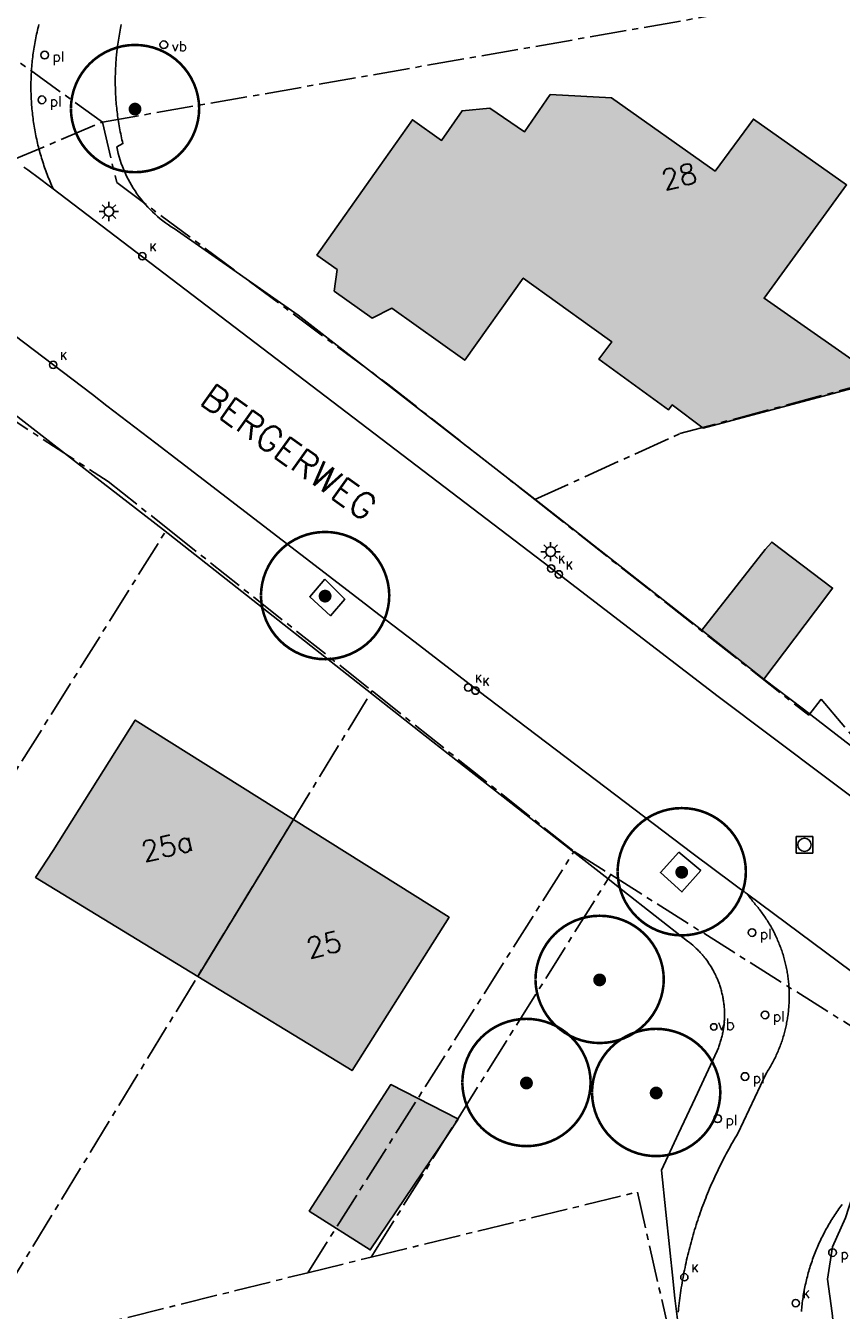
# Model space of a CAD drawing. Header units: metres. Extents: x 202952 to 203755, y 349031 to 349702.
# Tile 22 of 84: x 203107 to 203139, y 349556 to 349606. Entities that reach past the tile are written whole.
import ezdxf
from ezdxf.enums import TextEntityAlignment as Align

# ---------------------------------------------------------------- set-up
doc = ezdxf.new("R2010")
doc.units = ezdxf.units.M
doc.linetypes.add('1-200 CENTER', pattern=[4.28625, 2.8575, -0.47625, 0.47625, -0.47625])
for name, color, linetype in [('PH-BEST-BEBOUWING', 1, 'Continuous'), ('PH-BEST-BEBOUWING-ARCERING', 254, 'Continuous'), ('PH-BEST-HUISNUMMER', 7, 'Continuous'), ('PH-BEST-KADASTRALE-GRENS', 240, '1-200 CENTER'), ('PH-BEST-KOLK', 8, 'Continuous'), ('PH-BEST-LICHTMAST-HANDHAVENB', 6, 'Continuous'), ('PH-BEST-PAAL', 6, 'Continuous'), ('PH-BEST-PUT-HANDHAVEN', 44, 'Continuous'), ('PH-BEST-STRAATNAAM-RIOLERING', 7, 'Continuous'), ('PH-BEST-STRAATNAAMBORD', 6, 'Continuous'), ('PH-BEST-WEGDEEL', 254, 'Continuous'), ('PH-INM-BOOM-HANDHAVEN', 96, 'Continuous')]:
    doc.layers.add(name, color=color, linetype=linetype)
doc.styles.add('RDL_MAATVOERING', font='romans.shx')
doc.styles.add('ROMANS', font='romans.shx')

# ---------------------------------------------------------------- blocks, each defined once
blk = doc.blocks.new('*U50')
blk.add_circle((0, 0), 0.142)
at = {"ltscale": 0.05, "style": 'ROMANS'}
blk.add_text('K', height=0.3, dxfattribs=at).set_placement((0.277, 0.195))
blk = doc.blocks.new('Putdeksel')
for p, q in [((-0.32, 0.32), (0.32, 0.32)), ((-0.32, -0.32), (-0.32, 0.32)), ((0.32, 0.32), (0.32, -0.32)), ((0.32, -0.32), (-0.32, -0.32))]:
    blk.add_line(p, q)
blk.add_circle((0, 0), 0.26)
blk = doc.blocks.new('Verkeersbord')
blk.add_circle((0, 0), 0.15)
at = {"style": 'RDL_MAATVOERING'}
blk.add_text('vb', height=0.4, dxfattribs=at).set_placement((0.302, -0.254))
blk = doc.blocks.new('Afzetpaal')
blk.add_circle((0, 0), 0.15)
at = {"style": 'RDL_MAATVOERING'}
blk.add_text('pl', height=0.4, dxfattribs=at).set_placement((0.302, -0.254))
blk = doc.blocks.new('*U61')
blk.add_circle((0, 0), 0.25)
at = {"style": 'RDL_MAATVOERING'}
blk.add_text('vb', height=0.9, dxfattribs=at).set_placement((0.3, -0.25))
blk = doc.blocks.new('Lichtmast 2')
at = {"flags": 128}
for points in [[(-0.5, 0), (-0.25, 0)], [(-0.354, 0.354), (-0.177, 0.177)], [(0, 0.25), (0, 0.5)], [(0.177, 0.177), (0.354, 0.354)], [(0.25, 0), (0.5, 0)], [(-0.354, -0.354), (-0.177, -0.177)], [(0, -0.5), (0, -0.25)], [(0.177, -0.177), (0.354, -0.354)]]:
    blk.add_lwpolyline(points, dxfattribs=at)
blk.add_circle((0, 0), 0.25)
blk = doc.blocks.new('*U45')
at = {"const_width": 0.1}
blk.add_lwpolyline([(-2.5, 0.004, 0.990403), (2.5, 0.03, 0.990403), (-2.5, 0.018)], format="xyb", dxfattribs=at)
at = {"linetype": 'Continuous', "const_width": 0.25}
blk.add_lwpolyline([(-0.125, 0, 1), (0.125, 0, 1)], format="xyb", close=True, dxfattribs=at)

msp = doc.modelspace()

# ---------------------------------------------------------------- hatches: boundary and pattern name
at = {"layer": 'PH-BEST-BEBOUWING-ARCERING'}
for points in [[(203119.54, 349596.228), (203118.75, 349596.79), (203121.147, 349600.186), (203122.47, 349602.06), (203123.61, 349601.255), (203124.411, 349602.412), (203125.494, 349602.512), (203126.834, 349601.584), (203127.842, 349603.044), (203130.234, 349602.914), (203134.264, 349600.06), (203135.762, 349602.09), (203139.392, 349599.519), (203136.176, 349595.105), (203140.764, 349591.906), (203133.808, 349590.048), (203132.595, 349590.951), (203132.455, 349590.762), (203129.731, 349592.736), (203130.239, 349593.414), (203129.464, 349593.97), (203126.789, 349595.892), (203124.51, 349592.69), (203121.667, 349594.714), (203120.902, 349594.336), (203119.428, 349595.385)], [(203136.169, 349580.27), (203133.746, 349582.177), (203136.219, 349585.32), (203136.475, 349585.603), (203138.845, 349583.814), (203138.579, 349583.462)], [(203114.107, 349568.685), (203107.789, 349572.542), (203108.48, 349573.59), (203111.67, 349578.67), (203117.839, 349574.796)], [(203114.107, 349568.685), (203117.839, 349574.796), (203123.9, 349570.99), (203120.122, 349565.013)], [(203124.26, 349563.12), (203123.874, 349562.547), (203120.831, 349558.029), (203118.45, 349559.54), (203121.63, 349564.47), (203124.24, 349563.131)]]:
    msp.add_hatch(color=256, dxfattribs=at).paths.add_polyline_path(points)

# ---------------------------------------------------------------- linework, layer by layer
at = {"layer": 'PH-BEST-BEBOUWING'}
for points in [[(203119.54, 349596.228), (203118.75, 349596.79), (203121.147, 349600.186), (203122.47, 349602.06), (203123.61, 349601.255), (203124.411, 349602.412), (203125.494, 349602.512), (203126.834, 349601.584), (203127.842, 349603.044), (203130.234, 349602.914), (203134.264, 349600.06), (203135.762, 349602.09), (203139.392, 349599.519), (203136.176, 349595.105), (203140.764, 349591.906), (203133.808, 349590.048), (203132.595, 349590.951), (203132.455, 349590.762), (203129.731, 349592.736), (203130.239, 349593.414), (203129.464, 349593.97), (203126.789, 349595.892), (203124.51, 349592.69), (203121.667, 349594.714), (203120.902, 349594.336), (203119.428, 349595.385), (203119.54, 349596.228)], [(203136.169, 349580.27), (203133.746, 349582.177), (203136.219, 349585.32), (203136.475, 349585.603), (203138.845, 349583.814), (203138.579, 349583.462), (203136.169, 349580.27)], [(203114.107, 349568.685), (203107.789, 349572.542), (203108.48, 349573.59), (203111.67, 349578.67), (203117.839, 349574.796), (203114.107, 349568.685)], [(203114.107, 349568.685), (203117.839, 349574.796), (203123.9, 349570.99), (203120.122, 349565.013), (203114.107, 349568.685)], [(203124.26, 349563.12), (203123.874, 349562.547), (203120.831, 349558.029), (203118.45, 349559.54), (203121.63, 349564.47), (203124.24, 349563.131), (203124.26, 349563.12)]]:
    msp.add_lwpolyline(points, close=True, dxfattribs=at)
at = {"layer": 'PH-BEST-KADASTRALE-GRENS', "ltscale": 0.5}
for p, q in [((203091.91, 349615.227), (203110.397, 349601.971)), ((203110.397, 349601.971), (203144.326, 349607.898)), ((203094.75, 349557.088), (203112.925, 349586.132)), ((203112.925, 349586.132), (203120.899, 349579.807)), ((203105.449, 349554.505), (203120.899, 349579.807)), ((203120.899, 349579.807), (203128.771, 349573.551)), ((203118.392, 349557.137), (203128.771, 349573.551)), ((203128.771, 349573.551), (203130.201, 349572.649)), ((203124.253, 349563.152), (203130.201, 349572.649)), ((203130.201, 349572.649), (203145.186, 349563.198)), ((203120.994, 349557.949), (203124.253, 349563.152)), ((203120.994, 349557.949), (203120.864, 349557.742)), ((203118.392, 349557.137), (203120.864, 349557.742)), ((203109.305, 349554.877), (203118.392, 349557.137))]:
    msp.add_line(p, q, dxfattribs=at)
for points in [[(203098.56, 349596.691), (203098.911, 349597.117), (203110.397, 349601.971)], [(203110.397, 349601.971), (203110.949, 349599.612), (203121.521, 349591.753), (203127.242, 349587.263)], [(203127.242, 349587.263), (203132.898, 349589.83), (203161.747, 349597.571)], [(203104.493, 349591.936), (203110.613, 349587.971), (203112.925, 349586.132)], [(203127.242, 349587.263), (203137.915, 349578.861), (203138.398, 349579.482), (203144.051, 349572.829), (203156.496, 349566.135)], [(203145.186, 349563.198), (203143.478, 349562.988), (203142.498, 349562.606), (203141.294, 349562.098), (203140.467, 349561.367), (203139.767, 349560.561), (203139.344, 349559.278), (203138.845, 349558.146), (203138.647, 349556.889), (203138.827, 349555.556), (203138.956, 349554.273), (203142.239, 349539.547), (203143.086, 349527.413)], [(203120.864, 349557.742), (203131.238, 349560.28), (203133.3, 349551.19), (203134.94, 349543.92)]]:
    msp.add_lwpolyline(points, dxfattribs=at)
at = {"layer": 'PH-BEST-WEGDEEL'}
for points in [[(203107.917, 349605.768), (203107.898, 349605.695), (203107.88, 349605.622), (203107.862, 349605.549), (203107.845, 349605.476), (203107.829, 349605.402), (203107.813, 349605.329), (203107.798, 349605.255), (203107.783, 349605.181), (203107.769, 349605.107), (203107.756, 349605.033), (203107.743, 349604.958), (203107.731, 349604.884), (203107.719, 349604.81), (203107.708, 349604.735), (203107.697, 349604.661), (203107.687, 349604.586), (203107.678, 349604.512), (203107.669, 349604.437), (203107.661, 349604.362), (203107.653, 349604.287), (203107.646, 349604.212), (203107.64, 349604.137), (203107.634, 349604.062), (203107.629, 349603.987), (203107.624, 349603.912), (203107.62, 349603.836), (203107.616, 349603.761), (203107.613, 349603.686), (203107.611, 349603.611), (203107.609, 349603.536), (203107.608, 349603.461), (203107.608, 349603.385), (203107.608, 349603.31), (203107.608, 349603.31), (203107.609, 349603.235), (203107.61, 349603.159), (203107.612, 349603.084), (203107.614, 349603.009), (203107.617, 349602.933), (203107.621, 349602.858), (203107.625, 349602.783), (203107.63, 349602.708), (203107.635, 349602.633), (203107.641, 349602.558), (203107.648, 349602.483), (203107.655, 349602.408), (203107.663, 349602.333), (203107.671, 349602.259), (203107.68, 349602.184), (203107.689, 349602.109), (203107.699, 349602.035), (203107.71, 349601.96), (203107.721, 349601.885), (203107.733, 349601.811), (203107.745, 349601.736), (203107.758, 349601.662), (203107.772, 349601.588), (203107.786, 349601.514), (203107.801, 349601.44), (203107.816, 349601.367), (203107.832, 349601.293), (203107.848, 349601.22), (203107.865, 349601.146), (203107.883, 349601.073), (203107.902, 349601), (203107.921, 349600.927), (203107.94, 349600.854), (203107.96, 349600.782), (203107.98, 349600.709), (203108.001, 349600.637), (203108.023, 349600.565), (203108.045, 349600.493), (203108.068, 349600.421), (203108.091, 349600.35), (203108.115, 349600.278), (203108.139, 349600.207), (203108.164, 349600.136), (203108.19, 349600.065), (203108.216, 349599.995), (203108.243, 349599.924), (203108.27, 349599.854), (203108.298, 349599.784), (203108.326, 349599.714), (203108.355, 349599.644), (203108.384, 349599.575), (203108.414, 349599.506), (203108.445, 349599.437), (203108.476, 349599.369), (203107.789, 349599.892), (203107.638, 349599.999), (203107.486, 349600.105), (203107.334, 349600.211)], [(203142.914, 349573.188), (203134.391, 349579.584), (203127.568, 349584.817), (203120.15, 349590.471), (203108.476, 349599.369), (203108.445, 349599.437), (203108.414, 349599.506), (203108.384, 349599.575), (203108.355, 349599.644), (203108.326, 349599.714), (203108.298, 349599.784), (203108.27, 349599.854), (203108.243, 349599.924), (203108.216, 349599.995), (203108.19, 349600.065), (203108.164, 349600.136), (203108.139, 349600.207), (203108.115, 349600.278), (203108.091, 349600.35), (203108.068, 349600.421), (203108.045, 349600.493), (203108.023, 349600.565), (203108.001, 349600.637), (203107.98, 349600.709), (203107.96, 349600.782), (203107.94, 349600.854), (203107.921, 349600.927), (203107.902, 349601), (203107.883, 349601.073), (203107.865, 349601.146), (203107.848, 349601.22), (203107.832, 349601.293), (203107.816, 349601.367), (203107.801, 349601.44), (203107.786, 349601.514), (203107.772, 349601.588), (203107.758, 349601.662), (203107.745, 349601.736), (203107.733, 349601.811), (203107.721, 349601.885), (203107.71, 349601.96), (203107.699, 349602.035), (203107.689, 349602.109), (203107.68, 349602.184), (203107.671, 349602.259), (203107.663, 349602.333), (203107.655, 349602.408), (203107.648, 349602.483), (203107.641, 349602.558), (203107.635, 349602.633), (203107.63, 349602.708), (203107.625, 349602.783), (203107.621, 349602.858), (203107.617, 349602.933), (203107.614, 349603.009), (203107.612, 349603.084), (203107.61, 349603.159), (203107.609, 349603.235), (203107.608, 349603.31), (203107.608, 349603.385), (203107.608, 349603.461), (203107.609, 349603.536), (203107.611, 349603.611), (203107.613, 349603.686), (203107.616, 349603.761), (203107.62, 349603.836), (203107.624, 349603.912), (203107.629, 349603.987), (203107.634, 349604.062), (203107.64, 349604.137), (203107.646, 349604.212), (203107.653, 349604.287), (203107.661, 349604.362), (203107.669, 349604.437), (203107.678, 349604.512), (203107.687, 349604.586), (203107.697, 349604.661), (203107.708, 349604.735), (203107.719, 349604.81), (203107.731, 349604.884), (203107.743, 349604.958), (203107.756, 349605.033), (203107.769, 349605.107), (203107.783, 349605.181), (203107.798, 349605.255), (203107.813, 349605.329), (203107.829, 349605.402), (203107.845, 349605.476), (203107.862, 349605.549), (203107.88, 349605.622), (203107.898, 349605.695), (203107.917, 349605.768)], [(203111.129, 349605.777), (203111.113, 349605.7), (203111.098, 349605.624), (203111.083, 349605.547), (203111.068, 349605.47), (203111.054, 349605.394), (203111.04, 349605.317), (203111.028, 349605.24), (203111.016, 349605.163), (203111.004, 349605.086), (203110.993, 349605.009), (203110.982, 349604.931), (203110.972, 349604.854), (203110.965, 349604.794), (203110.958, 349604.735), (203110.952, 349604.675), (203110.946, 349604.615), (203110.94, 349604.556), (203110.934, 349604.496), (203110.925, 349604.388), (203110.919, 349604.31), (203110.914, 349604.232), (203110.91, 349604.154), (203110.906, 349604.076), (203110.903, 349603.998), (203110.9, 349603.92), (203110.898, 349603.842), (203110.896, 349603.764), (203110.895, 349603.686), (203110.894, 349603.608), (203110.894, 349603.529), (203110.895, 349603.451), (203110.899, 349603.284), (203110.9, 349603.234), (203110.902, 349603.183), (203110.904, 349603.133), (203110.906, 349603.083), (203110.909, 349603.033), (203110.912, 349602.983), (203110.917, 349602.905), (203110.922, 349602.827), (203110.928, 349602.749), (203110.935, 349602.671), (203110.942, 349602.594), (203110.95, 349602.516), (203110.958, 349602.441), (203110.967, 349602.366), (203110.976, 349602.291), (203110.986, 349602.216), (203110.996, 349602.142), (203111.007, 349602.067), (203111.019, 349601.987), (203111.032, 349601.908), (203111.046, 349601.828), (203111.06, 349601.749), (203111.075, 349601.669), (203111.09, 349601.59), (203111.105, 349601.514), (203111.121, 349601.437), (203111.138, 349601.361), (203111.155, 349601.285), (203111.173, 349601.209), (203111.191, 349601.133), (203110.95, 349601.001), (203110.979, 349600.871), (203111.011, 349600.741), (203111.047, 349600.613), (203111.086, 349600.485), (203111.13, 349600.359), (203111.176, 349600.234), (203111.226, 349600.11), (203111.279, 349599.988), (203111.335, 349599.867), (203111.394, 349599.748), (203111.457, 349599.63), (203111.523, 349599.514), (203111.592, 349599.4), (203111.665, 349599.288), (203111.74, 349599.178), (203111.818, 349599.07), (203111.899, 349598.964), (203111.983, 349598.86), (203112.07, 349598.759), (203112.16, 349598.66), (203112.252, 349598.564), (203112.347, 349598.47), (203112.444, 349598.379), (203112.544, 349598.29), (203112.646, 349598.204), (203112.75, 349598.121), (203112.857, 349598.041), (203112.966, 349597.964), (203113.076, 349597.889), (203113.189, 349597.818), (203118.018, 349594.452), (203122.166, 349591.228), (203127.483, 349587.096), (203133.746, 349582.177), (203136.169, 349580.27), (203137.717, 349579.101), (203143.203, 349574.846)], [(203107.334, 349600.211), (203107.486, 349600.105), (203107.638, 349599.999), (203107.789, 349599.892), (203108.476, 349599.369), (203120.15, 349590.471), (203127.568, 349584.817), (203134.391, 349579.584), (203142.914, 349573.188)], [(203141.104, 349567.742), (203135.525, 349571.889), (203135.482, 349571.923), (203135.439, 349571.956), (203135.395, 349571.989), (203135.351, 349572.021), (203135.306, 349572.053), (203135.261, 349572.084), (203134.997, 349572.281), (203133.412, 349573.461), (203125.024, 349579.823), (203122.577, 349581.701), (203121.159, 349582.79), (203120.47, 349583.318), (203113.422, 349588.729), (203112.469, 349589.461), (203110.57, 349590.918), (203110.008, 349591.35), (203105.804, 349594.535)], [(203105.804, 349594.535), (203110.008, 349591.35), (203110.57, 349590.918), (203112.469, 349589.461), (203113.422, 349588.729), (203120.47, 349583.318), (203121.159, 349582.79), (203122.577, 349581.701), (203125.024, 349579.823), (203133.412, 349573.461), (203134.997, 349572.281), (203135.261, 349572.084), (203135.306, 349572.053), (203135.351, 349572.021), (203135.395, 349571.989), (203135.439, 349571.956), (203135.482, 349571.923), (203135.525, 349571.889), (203135.559, 349571.844), (203135.593, 349571.799), (203135.627, 349571.753), (203135.66, 349571.707), (203135.693, 349571.66), (203135.725, 349571.613), (203135.762, 349571.572), (203135.798, 349571.531), (203135.834, 349571.49), (203135.87, 349571.448), (203135.905, 349571.406), (203135.94, 349571.363), (203135.974, 349571.32), (203136.008, 349571.277), (203136.041, 349571.233), (203136.074, 349571.189), (203136.107, 349571.145), (203136.139, 349571.1), (203136.17, 349571.055), (203136.201, 349571.01), (203136.232, 349570.964), (203136.262, 349570.918), (203136.292, 349570.872), (203136.322, 349570.826), (203136.351, 349570.779), (203136.379, 349570.732), (203136.407, 349570.685), (203136.434, 349570.637), (203136.461, 349570.589), (203136.488, 349570.541), (203136.514, 349570.493), (203136.54, 349570.444), (203136.565, 349570.395), (203136.59, 349570.346), (203136.614, 349570.297), (203136.637, 349570.247), (203136.66, 349570.197), (203136.683, 349570.147), (203136.705, 349570.097), (203136.727, 349570.046), (203136.748, 349569.995), (203136.768, 349569.944), (203136.788, 349569.893), (203136.808, 349569.842), (203136.827, 349569.79), (203136.846, 349569.739), (203136.864, 349569.687), (203136.881, 349569.635), (203136.898, 349569.583), (203136.914, 349569.53), (203136.93, 349569.477), (203136.945, 349569.424), (203136.96, 349569.371), (203136.974, 349569.318), (203136.988, 349569.265), (203137.001, 349569.211), (203137.014, 349569.158), (203137.026, 349569.104), (203137.038, 349569.051), (203137.049, 349568.997), (203137.06, 349568.943), (203137.07, 349568.889), (203137.079, 349568.835), (203137.088, 349568.781), (203137.096, 349568.726), (203137.104, 349568.672), (203137.111, 349568.617), (203137.118, 349568.563), (203137.124, 349568.508), (203137.13, 349568.453), (203137.135, 349568.399), (203137.14, 349568.344), (203137.144, 349568.289), (203137.147, 349568.235), (203137.15, 349568.18), (203137.152, 349568.125), (203137.154, 349568.07), (203137.156, 349568.015), (203137.156, 349567.96), (203137.156, 349567.905), (203137.156, 349567.85), (203137.155, 349567.795), (203137.154, 349567.74), (203137.152, 349567.685), (203137.149, 349567.63), (203137.146, 349567.576), (203137.142, 349567.521), (203137.138, 349567.466), (203137.133, 349567.412), (203137.128, 349567.357), (203137.122, 349567.302), (203137.116, 349567.248), (203137.109, 349567.193), (203137.102, 349567.139), (203137.094, 349567.084), (203137.085, 349567.03), (203137.076, 349566.976), (203137.066, 349566.921), (203137.056, 349566.867), (203137.045, 349566.813), (203137.034, 349566.76), (203137.022, 349566.706), (203137.009, 349566.653), (203136.996, 349566.599), (203136.983, 349566.546), (203136.969, 349566.493), (203136.955, 349566.44), (203136.94, 349566.387), (203136.925, 349566.334), (203136.909, 349566.281), (203136.892, 349566.229), (203136.875, 349566.177), (203136.857, 349566.125), (203136.839, 349566.073), (203136.82, 349566.022), (203136.801, 349565.97), (203136.781, 349565.919), (203136.761, 349565.868), (203136.74, 349565.817), (203136.719, 349565.766), (203136.697, 349565.715), (203136.675, 349565.665), (203136.652, 349565.615), (203136.629, 349565.565), (203136.605, 349565.515), (203136.581, 349565.466), (203136.556, 349565.417), (203136.531, 349565.368), (203136.505, 349565.32), (203136.479, 349565.272), (203136.452, 349565.224), (203136.425, 349565.176), (203136.398, 349565.128), (203136.37, 349565.081), (203136.341, 349565.034), (203136.312, 349564.987), (203136.282, 349564.941), (203136.252, 349564.895), (203135.155, 349562.562), (203135.103, 349562.476), (203135.051, 349562.39), (203135, 349562.303), (203134.949, 349562.216), (203134.899, 349562.128), (203134.85, 349562.04), (203134.801, 349561.952), (203134.753, 349561.864), (203134.705, 349561.775), (203134.658, 349561.686), (203134.611, 349561.597), (203134.565, 349561.508), (203134.519, 349561.418), (203134.474, 349561.328), (203134.429, 349561.238), (203134.385, 349561.147), (203134.342, 349561.056), (203134.299, 349560.965), (203134.257, 349560.874), (203134.215, 349560.782), (203134.174, 349560.69), (203134.133, 349560.598), (203134.093, 349560.506), (203134.053, 349560.413), (203134.014, 349560.32), (203133.976, 349560.227), (203133.938, 349560.134), (203133.901, 349560.041), (203133.864, 349559.947), (203133.828, 349559.853), (203133.792, 349559.759), (203133.757, 349559.664), (203133.723, 349559.569), (203133.689, 349559.474), (203133.656, 349559.379), (203133.623, 349559.284), (203133.591, 349559.189), (203133.56, 349559.093), (203133.529, 349558.997), (203133.499, 349558.901), (203133.469, 349558.805), (203133.44, 349558.708), (203133.411, 349558.612), (203133.383, 349558.515), (203133.356, 349558.418), (203133.329, 349558.321), (203133.303, 349558.224), (203133.278, 349558.126), (203133.253, 349558.028), (203133.229, 349557.931), (203133.205, 349557.833), (203133.182, 349557.735), (203133.159, 349557.636), (203133.137, 349557.538), (203133.116, 349557.439), (203133.095, 349557.341), (203133.075, 349557.242), (203133.055, 349557.143), (203133.036, 349557.044), (203133.018, 349556.945), (203133, 349556.846), (203132.983, 349556.747), (203132.966, 349556.648), (203132.95, 349556.548), (203132.935, 349556.449), (203132.921, 349556.349), (203132.907, 349556.249), (203132.893, 349556.149), (203132.88, 349556.049), (203132.868, 349555.949), (203132.856, 349555.849), (203132.845, 349555.749), (203132.838, 349555.678), (203132.831, 349555.606)], [(203132.805, 349555.32), (203132.7, 349556.149), (203132.66, 349556.528), (203132.633, 349556.79), (203132.347, 349559.492), (203132.174, 349561.131), (203132.842, 349562.56), (203133.485, 349563.935), (203134.349, 349565.783), (203134.366, 349565.824), (203134.383, 349565.865), (203134.399, 349565.906), (203134.415, 349565.947), (203134.43, 349565.989), (203134.444, 349566.031), (203134.458, 349566.073), (203134.471, 349566.115), (203134.484, 349566.157), (203134.496, 349566.2), (203134.508, 349566.242), (203134.52, 349566.285), (203134.531, 349566.328), (203134.541, 349566.371), (203134.551, 349566.414), (203134.56, 349566.457), (203134.569, 349566.501), (203134.578, 349566.544), (203134.582, 349566.57), (203134.587, 349566.596), (203134.591, 349566.622), (203134.595, 349566.648), (203134.599, 349566.675), (203134.603, 349566.701), (203134.615, 349566.806), (203134.62, 349566.85), (203134.624, 349566.894), (203134.627, 349566.938), (203134.63, 349566.982), (203134.632, 349567.027), (203134.634, 349567.071), (203134.635, 349567.115), (203134.636, 349567.16), (203134.636, 349567.204), (203134.636, 349567.248), (203134.635, 349567.292), (203134.633, 349567.336), (203134.631, 349567.38), (203134.628, 349567.425), (203134.625, 349567.469), (203134.621, 349567.513), (203134.617, 349567.557), (203134.612, 349567.601), (203134.606, 349567.645), (203134.6, 349567.688), (203134.594, 349567.732), (203134.587, 349567.776), (203134.58, 349567.819), (203134.572, 349567.863), (203134.563, 349567.906), (203134.554, 349567.949), (203134.544, 349567.992), (203134.534, 349568.035), (203134.523, 349568.078), (203134.512, 349568.121), (203134.5, 349568.164), (203134.488, 349568.207), (203134.475, 349568.249), (203134.462, 349568.291), (203134.448, 349568.333), (203134.433, 349568.375), (203134.421, 349568.409), (203134.409, 349568.442), (203134.397, 349568.475), (203134.384, 349568.508), (203134.371, 349568.541), (203134.357, 349568.573), (203134.336, 349568.622), (203134.314, 349568.67), (203134.292, 349568.718), (203134.269, 349568.766), (203134.245, 349568.814), (203134.221, 349568.861), (203134.2, 349568.9), (203134.179, 349568.939), (203134.157, 349568.977), (203134.135, 349569.015), (203134.112, 349569.053), (203134.089, 349569.09), (203134.065, 349569.128), (203134.041, 349569.165), (203134.016, 349569.202), (203133.991, 349569.238), (203133.965, 349569.274), (203133.939, 349569.31), (203133.875, 349569.394), (203133.859, 349569.415), (203133.843, 349569.435), (203133.826, 349569.456), (203133.809, 349569.476), (203133.792, 349569.497), (203133.775, 349569.517), (203133.746, 349569.55), (203133.717, 349569.583), (203133.687, 349569.616), (203133.657, 349569.649), (203133.626, 349569.681), (203133.595, 349569.713), (203133.532, 349569.775), (203133.467, 349569.835), (203133.401, 349569.894), (203133.333, 349569.951), (203133.264, 349570.006), (203133.194, 349570.06), (203130.671, 349572.033), (203130.097, 349572.482), (203128.577, 349573.671), (203125.597, 349576.001), (203124.163, 349577.123), (203122.973, 349578.053), (203112.774, 349586.078), (203110.019, 349588.213), (203108.159, 349589.654), (203104.478, 349592.506)], [(203132.831, 349555.606), (203132.838, 349555.678), (203132.845, 349555.749), (203132.856, 349555.849), (203132.868, 349555.949), (203132.88, 349556.049), (203132.893, 349556.149), (203132.907, 349556.249), (203132.921, 349556.349), (203132.935, 349556.449), (203132.95, 349556.548), (203132.966, 349556.648), (203132.983, 349556.747), (203133, 349556.846), (203133.018, 349556.945), (203133.036, 349557.044), (203133.055, 349557.143), (203133.075, 349557.242), (203133.095, 349557.341), (203133.116, 349557.439), (203133.137, 349557.538), (203133.159, 349557.636), (203133.182, 349557.735), (203133.205, 349557.833), (203133.229, 349557.931), (203133.253, 349558.028), (203133.278, 349558.126), (203133.303, 349558.224), (203133.329, 349558.321), (203133.356, 349558.418), (203133.383, 349558.515), (203133.411, 349558.612), (203133.44, 349558.708), (203133.469, 349558.805), (203133.499, 349558.901), (203133.529, 349558.997), (203133.56, 349559.093), (203133.591, 349559.189), (203133.623, 349559.284), (203133.656, 349559.379), (203133.689, 349559.474), (203133.723, 349559.569), (203133.757, 349559.664), (203133.792, 349559.759), (203133.828, 349559.853), (203133.864, 349559.947), (203133.901, 349560.041), (203133.938, 349560.134), (203133.976, 349560.227), (203134.014, 349560.32), (203134.053, 349560.413), (203134.093, 349560.506), (203134.133, 349560.598), (203134.174, 349560.69), (203134.215, 349560.782), (203134.257, 349560.874), (203134.299, 349560.965), (203134.342, 349561.056), (203134.385, 349561.147), (203134.429, 349561.238), (203134.474, 349561.328), (203134.519, 349561.418), (203134.565, 349561.508), (203134.611, 349561.597), (203134.658, 349561.686), (203134.705, 349561.775), (203134.753, 349561.864), (203134.801, 349561.952), (203134.85, 349562.04), (203134.899, 349562.128), (203134.949, 349562.216), (203135, 349562.303), (203135.051, 349562.39), (203135.103, 349562.476), (203135.155, 349562.562), (203136.252, 349564.895), (203136.282, 349564.941), (203136.312, 349564.987), (203136.341, 349565.034), (203136.37, 349565.081), (203136.398, 349565.128), (203136.425, 349565.176), (203136.452, 349565.224), (203136.479, 349565.272), (203136.505, 349565.32), (203136.531, 349565.368), (203136.556, 349565.417), (203136.581, 349565.466), (203136.605, 349565.515), (203136.629, 349565.565), (203136.652, 349565.615), (203136.675, 349565.665), (203136.697, 349565.715), (203136.719, 349565.766), (203136.74, 349565.817), (203136.761, 349565.868), (203136.781, 349565.919), (203136.801, 349565.97), (203136.82, 349566.022), (203136.839, 349566.073), (203136.857, 349566.125), (203136.875, 349566.177), (203136.892, 349566.229), (203136.909, 349566.281), (203136.925, 349566.334), (203136.94, 349566.387), (203136.955, 349566.44), (203136.969, 349566.493), (203136.983, 349566.546), (203136.996, 349566.599), (203137.009, 349566.653), (203137.022, 349566.706), (203137.034, 349566.76), (203137.045, 349566.813), (203137.056, 349566.867), (203137.066, 349566.921), (203137.076, 349566.976), (203137.085, 349567.03), (203137.094, 349567.084), (203137.102, 349567.139), (203137.109, 349567.193), (203137.116, 349567.248), (203137.122, 349567.302), (203137.128, 349567.357), (203137.133, 349567.412), (203137.138, 349567.466), (203137.142, 349567.521), (203137.146, 349567.576), (203137.149, 349567.63), (203137.152, 349567.685), (203137.154, 349567.74), (203137.155, 349567.795), (203137.156, 349567.85), (203137.156, 349567.905), (203137.156, 349567.96), (203137.156, 349568.015), (203137.154, 349568.07), (203137.152, 349568.125), (203137.15, 349568.18), (203137.147, 349568.235), (203137.144, 349568.289), (203137.14, 349568.344), (203137.135, 349568.399), (203137.13, 349568.453), (203137.124, 349568.508), (203137.118, 349568.563), (203137.111, 349568.617), (203137.104, 349568.672), (203137.096, 349568.726), (203137.088, 349568.781), (203137.079, 349568.835), (203137.07, 349568.889), (203137.06, 349568.943), (203137.049, 349568.997), (203137.038, 349569.051), (203137.026, 349569.104), (203137.014, 349569.158), (203137.001, 349569.211), (203136.988, 349569.265), (203136.974, 349569.318), (203136.96, 349569.371), (203136.945, 349569.424), (203136.93, 349569.477), (203136.914, 349569.53), (203136.898, 349569.583), (203136.881, 349569.635), (203136.864, 349569.687), (203136.846, 349569.739), (203136.827, 349569.79), (203136.808, 349569.842), (203136.788, 349569.893), (203136.768, 349569.944), (203136.748, 349569.995), (203136.727, 349570.046), (203136.705, 349570.097), (203136.683, 349570.147), (203136.66, 349570.197), (203136.637, 349570.247), (203136.614, 349570.297), (203136.59, 349570.346), (203136.565, 349570.395), (203136.54, 349570.444), (203136.514, 349570.493), (203136.488, 349570.541), (203136.461, 349570.589), (203136.434, 349570.637), (203136.407, 349570.685), (203136.379, 349570.732), (203136.351, 349570.779), (203136.322, 349570.826), (203136.292, 349570.872), (203136.262, 349570.918), (203136.232, 349570.964), (203136.201, 349571.01), (203136.17, 349571.055), (203136.139, 349571.1), (203136.107, 349571.145), (203136.074, 349571.189), (203136.041, 349571.233), (203136.008, 349571.277), (203135.974, 349571.32), (203135.94, 349571.363), (203135.905, 349571.406), (203135.87, 349571.448), (203135.834, 349571.49), (203135.798, 349571.531), (203135.762, 349571.572), (203135.725, 349571.613), (203135.693, 349571.66), (203135.66, 349571.707), (203135.627, 349571.753), (203135.593, 349571.799), (203135.559, 349571.844), (203135.525, 349571.889), (203141.104, 349567.742)], [(203137.629, 349555.624), (203137.635, 349555.693), (203137.642, 349555.763), (203137.649, 349555.832), (203137.657, 349555.901), (203137.665, 349555.97), (203137.674, 349556.039), (203137.684, 349556.108), (203137.694, 349556.177), (203137.705, 349556.246), (203137.716, 349556.315), (203137.728, 349556.383), (203137.74, 349556.452), (203137.753, 349556.52), (203137.767, 349556.588), (203137.782, 349556.656), (203137.797, 349556.724), (203137.812, 349556.792), (203137.828, 349556.86), (203137.845, 349556.928), (203137.862, 349556.995), (203137.88, 349557.062), (203137.898, 349557.129), (203137.917, 349557.196), (203137.937, 349557.263), (203137.957, 349557.33), (203137.978, 349557.396), (203137.999, 349557.462), (203138.021, 349557.528), (203138.044, 349557.593), (203138.067, 349557.659), (203138.091, 349557.724), (203138.115, 349557.79), (203138.139, 349557.855), (203138.165, 349557.92), (203138.191, 349557.985), (203138.217, 349558.049), (203138.244, 349558.113), (203138.271, 349558.177), (203138.299, 349558.241), (203138.328, 349558.304), (203138.357, 349558.367), (203138.387, 349558.43), (203138.417, 349558.493), (203138.448, 349558.555), (203138.48, 349558.617), (203138.511, 349558.678), (203138.543, 349558.738), (203138.575, 349558.798), (203138.608, 349558.858), (203138.641, 349558.918), (203138.675, 349558.977), (203138.71, 349559.037), (203138.746, 349559.097), (203138.782, 349559.157), (203138.819, 349559.216), (203138.856, 349559.275), (203138.894, 349559.334), (203138.932, 349559.393), (203138.971, 349559.451), (203139.011, 349559.509), (203139.051, 349559.566), (203139.091, 349559.623), (203139.132, 349559.68), (203139.173, 349559.736), (203139.215, 349559.792)], [(203139.215, 349559.792), (203139.173, 349559.736), (203139.132, 349559.68), (203139.091, 349559.623), (203139.051, 349559.566), (203139.011, 349559.509), (203138.971, 349559.451), (203138.932, 349559.393), (203138.894, 349559.334), (203138.856, 349559.275), (203138.819, 349559.216), (203138.782, 349559.157), (203138.746, 349559.097), (203138.71, 349559.037), (203138.675, 349558.977), (203138.641, 349558.918), (203138.608, 349558.858), (203138.575, 349558.798), (203138.543, 349558.738), (203138.511, 349558.678), (203138.48, 349558.617), (203138.448, 349558.555), (203138.417, 349558.493), (203138.387, 349558.43), (203138.357, 349558.367), (203138.328, 349558.304), (203138.299, 349558.241), (203138.271, 349558.177), (203138.244, 349558.113), (203138.217, 349558.049), (203138.191, 349557.985), (203138.165, 349557.92), (203138.139, 349557.855), (203138.115, 349557.79), (203138.091, 349557.724), (203138.067, 349557.659), (203138.044, 349557.593), (203138.021, 349557.528), (203137.999, 349557.462), (203137.978, 349557.396), (203137.957, 349557.33), (203137.937, 349557.263), (203137.917, 349557.196), (203137.898, 349557.129), (203137.88, 349557.062), (203137.862, 349556.995), (203137.845, 349556.928), (203137.828, 349556.86), (203137.812, 349556.792), (203137.797, 349556.724), (203137.782, 349556.656), (203137.767, 349556.588), (203137.753, 349556.52), (203137.74, 349556.452), (203137.728, 349556.383), (203137.716, 349556.315), (203137.705, 349556.246), (203137.694, 349556.177), (203137.684, 349556.108), (203137.674, 349556.039), (203137.665, 349555.97), (203137.657, 349555.901), (203137.649, 349555.832), (203137.642, 349555.763), (203137.635, 349555.693), (203137.629, 349555.624)]]:
    msp.add_lwpolyline(points, dxfattribs=at)
for points in [[(203119.054, 349584.162), (203119.839, 349583.377), (203119.275, 349582.733), (203118.471, 349583.478), (203119.054, 349584.162)], [(203119.054, 349584.162), (203118.471, 349583.478), (203119.275, 349582.733), (203119.839, 349583.377), (203119.054, 349584.162)], [(203132.856, 349573.526), (203132.136, 349572.727), (203132.973, 349571.975), (203133.709, 349572.808), (203132.856, 349573.526)]]:
    msp.add_lwpolyline(points, close=True, dxfattribs=at)

# ---------------------------------------------------------------- block references
at = {"layer": 'PH-BEST-KOLK'}
for p in [(203111.949, 349596.743), (203108.474, 349592.512), (203127.877, 349584.58), (203128.179, 349584.348), (203124.646, 349579.939), (203124.933, 349579.816), (203133.068, 349556.959), (203137.408, 349555.953)]:
    msp.add_blockref('*U50', p, dxfattribs=at)
at = {"layer": 'PH-BEST-LICHTMAST-HANDHAVENB', "xscale": 0.75, "yscale": 0.75, "zscale": 0.75}
for p in [(203110.645, 349598.485), (203127.858, 349585.232)]:
    msp.add_blockref('Lichtmast 2', p, dxfattribs=at)
at = {"layer": 'PH-BEST-PAAL'}
for p in [(203108.142, 349604.58), (203108.036, 349602.837), (203135.71, 349570.391), (203136.215, 349567.182), (203135.431, 349564.781), (203134.369, 349563.139), (203138.844, 349557.922)]:
    msp.add_blockref('Afzetpaal', p, dxfattribs=at)
at = {"layer": 'PH-BEST-PUT-HANDHAVEN'}
msp.add_blockref('Putdeksel', (203137.75, 349573.81), dxfattribs=at)
at = {"layer": 'PH-BEST-STRAATNAAMBORD', "color": 9}
msp.add_blockref('Verkeersbord', (203112.786, 349604.983), dxfattribs=at)
at = {"layer": 'PH-BEST-STRAATNAAMBORD', "color": 9, "xscale": 0.5, "yscale": 0.5, "zscale": 0.5}
msp.add_blockref('*U61', (203134.216, 349566.716), dxfattribs=at)
at = {"layer": 'PH-INM-BOOM-HANDHAVEN'}
for p in [(203111.664, 349602.476), (203111.664, 349602.476), (203119.071, 349583.5), (203119.071, 349583.5), (203132.967, 349572.741), (203132.967, 349572.741), (203129.768, 349568.546), (203129.768, 349568.546), (203126.917, 349564.529), (203126.917, 349564.529), (203131.971, 349564.14), (203131.971, 349564.14)]:
    msp.add_blockref('*U45', p, dxfattribs=at)

# ---------------------------------------------------------------- texts
at = {"layer": 'PH-BEST-HUISNUMMER', "style": 'ROMANS'}
for s, p in [('28', (203132.867, 349599.852)), ('25a', (203112.912, 349573.757)), ('25', (203119.022, 349569.92))]:
    msp.add_text(s, height=0.8, rotation=13.5, dxfattribs=at).set_placement(p, align=Align.MIDDLE_CENTER)
at = {"layer": 'PH-BEST-STRAATNAAM-RIOLERING', "style": 'ROMANS'}
msp.add_text('BERGERWEG', height=1, rotation=324.4097, dxfattribs=at).set_placement((203117.662, 349589.118), align=Align.MIDDLE_CENTER)

doc.saveas('drawing.dxf')
